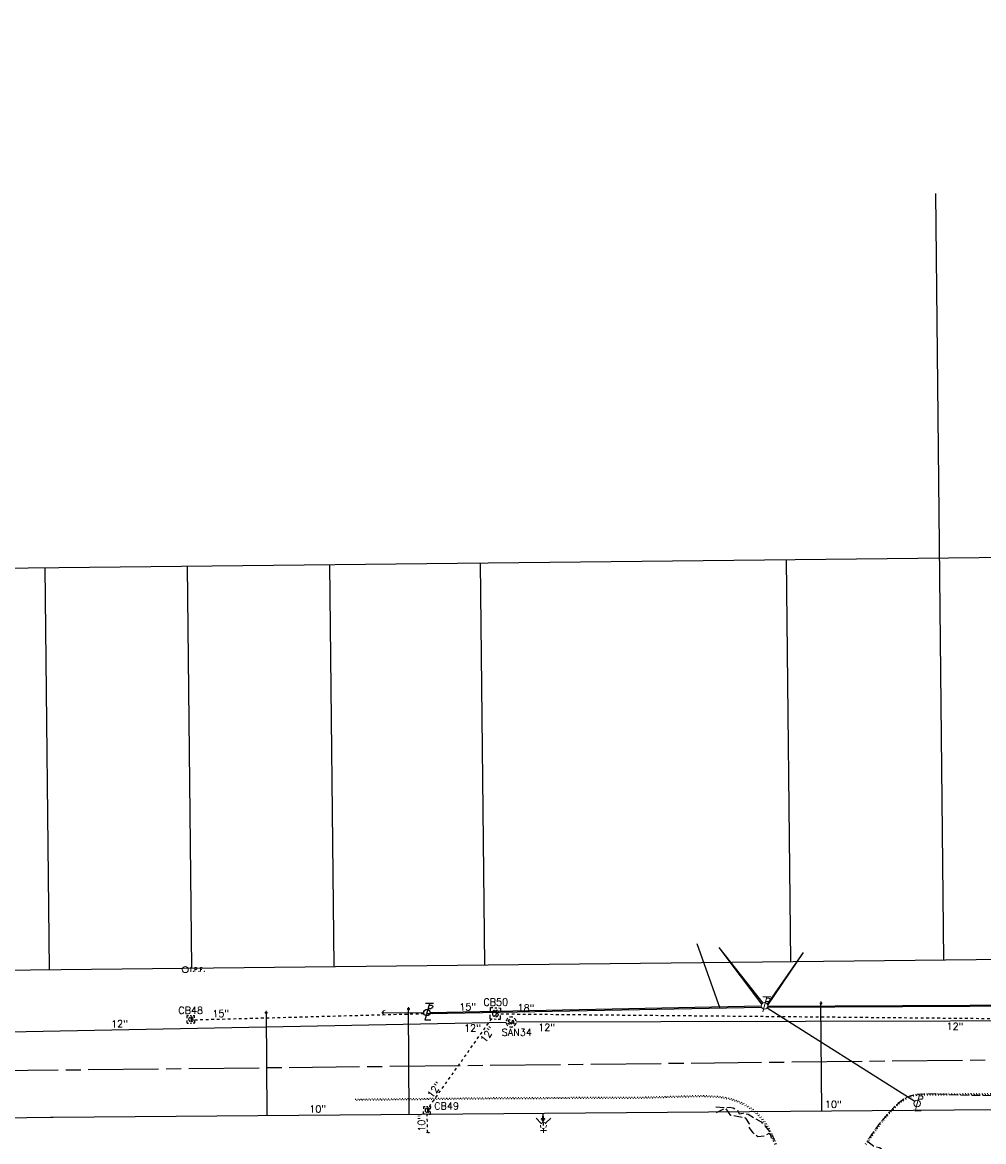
# Model space of a CAD drawing. Extents: x 2300122 to 2305194, y 360020 to 364238.
# Tile 77 of 93: x 2303257 to 2303640, y 362218 to 362663. Entities that reach past the tile are written whole.
import ezdxf

# ---------------------------------------------------------------- set-up
doc = ezdxf.new("R2010")
doc.units = 0
doc.header["$LTSCALE"] = 20
doc.header["$MEASUREMENT"] = 0
for name, pattern in [('CL', [2, 0.3, -0.15, 1.4, -0.15]), ('foctvex', [0]), ('OhDOT_USTN1', [0.055, 0.014, -0.041]), ('OhDOT_USTN2', [0.11, 0.069, -0.041]), ('OhDOT_USTN3', [0.22, 0.165, -0.055]), ('OhDOT_USTN5', [0.11, 0.055, -0.055]), ('ohelecex', [0]), ('ohteleex', [0]), ('rowex', [0]), ('sanex', [0]), ('waterex', [0])]:
    doc.linetypes.add(name, pattern=pattern)
for name, color, linetype in [('DR_X_Cells', 151, 'OhDOT_USTN2'), ('DR_X_Storm_Sewer', 151, 'OhDOT_USTN5'), ('DR_X_Text', 7, 'Continuous'), ('DT_X_Contour_Minor', 136, 'OhDOT_USTN3'), ('DV_X_Property_Line', 7, 'Continuous'), ('PV_X_Curb', 120, 'OhDOT_USTN1'), ('RW_X_CL', 6, 'CL'), ('RW_X_Fee_RW', 6, 'rowex'), ('SV_X_Mon_Cells_Found', 7, 'Continuous'), ('UT_X_Electric_Cells', 1, 'Continuous'), ('UT_X_Misc_Cells', 7, 'Continuous'), ('UT_X_Overhead_Electric', 1, 'ohelecex'), ('UT_X_Overhead_Telecom', 30, 'ohteleex'), ('UT_X_Sanitary_Cells', 3, 'Continuous'), ('UT_X_Sanitary_Line', 3, 'sanex'), ('UT_X_Sanitary_Text', 7, 'Continuous'), ('UT_X_Water', 133, 'waterex'), ('UT_X_Water_Cells', 133, 'Continuous'), ('UT_X_Water_Text', 7, 'Continuous')]:
    doc.layers.add(name, color=color, linetype=linetype)
doc.styles.add('Simplex Normal (0.14)', font='Simplex.shx')

# ---------------------------------------------------------------- blocks, each defined once
blk = doc.blocks.new('smh')
at = {"linetype": 'Continuous', "flags": 128}
for points in [[(-0.33, 0.69), (-0.36, 0.71), (-0.4, 0.74), (-0.51, 0.78), (-0.65, 0.8), (-0.75, 0.8), (-0.79, 0.8), (-0.95, 0.76), (-1.09, 0.69), (-1.18, 0.59), (-1.2, 0.49), (-1.2, 0.41), (-1.18, 0.31), (-1.08, 0.22), (-0.38, -0.16), (-0.32, -0.21), (-0.29, -0.26), (-0.27, -0.33), (-0.27, -0.41), (-0.28, -0.48), (-0.29, -0.53), (-0.32, -0.6), (-0.34, -0.65), (-0.37, -0.69), (-0.41, -0.72), (-0.45, -0.75), (-0.5, -0.77), (-0.53, -0.79), (-0.65, -0.8), (-0.82, -0.8), (-0.94, -0.77), (-1.1, -0.69), (-1.2, -0.61)], [(0.21, -0.8), (0.71, 0.8), (1.2, -0.8)], [(1.08, -0.42), (0.34, -0.42)]]:
    blk.add_lwpolyline(points, dxfattribs=at)
at = {"linetype": 'Continuous'}
for start, end in [(130.0806, 170.0721), (70.0577, 110.1061), (10.0169, 50.0392), (190.0169, 230.0392), (250.0577, 290.0473), (310.0114, 350.0264)]:
    blk.add_arc((0, 0), 2, start, end, dxfattribs=at)
blk = doc.blocks.new('ODOT SANITARY MANHOLE')
blk.add_blockref('smh', (0, 0))
blk = doc.blocks.new('GCB-X')
at = {"layer": 'DR_X_Cells', "color": 121, "linetype": 'Continuous'}
for p, q in [((-0.0625, 0.0375), (-0.0375, 0.0375)), ((-0.0625, 0.0125), (-0.0625, 0.0375)), ((-0.0125, 0.0375), (0.0125, 0.0375)), ((0.0227, 0.0195), (0.0067, 0.0195)), ((0.0067, 0.0195), (0.0067, -0.0205)), ((0.0067, 0.0013), (0.0243, 0.0013)), ((0.0375, 0.0375), (0.0625, 0.0375)), ((0.0625, 0.0125), (0.0625, 0.0375)), ((-0.0625, -0.0375), (-0.0625, -0.0125)), ((-0.0625, -0.0375), (-0.0375, -0.0375)), ((-0.0125, -0.0375), (0.0125, -0.0375)), ((0.0067, -0.0205), (0.0243, -0.0205)), ((0.0375, -0.0375), (0.0625, -0.0375)), ((0.0625, -0.0375), (0.0625, -0.0125))]:
    blk.add_line(p, q, dxfattribs=at)
at = {"layer": 'DR_X_Cells', "color": 121, "linetype": 'Continuous', "extrusion": (0, 0, -1)}
for centre, radius, start, end in [((-0.014, 0), 0.0458, 344.81071, 15.18929), ((0.0184, 0.0074), 0.0127, 21.56032, 158.43968), ((-0.0198, 0.0101), 0.00986, 106.99872, 243.17932), ((-0.0199, -0.0096), 0.0117, 112.0547, 247.9453)]:
    blk.add_arc(centre, radius, start, end, dxfattribs=at)
at = {"layer": 'DR_X_Cells', "color": 121, "linetype": 'Continuous'}
blk.add_arc((-0.0184, -0.0073), 0.0127, 201.56032, 338.43968, dxfattribs=at)
blk = doc.blocks.new('ODOT STORM CATCH BASIN SQUARE')
blk.add_blockref('GCB-X', (0, 0))
blk = doc.blocks.new('CONTINUE')
at = {"flags": 128}
blk.add_lwpolyline([(-0.02, -0.58, -0.273937), (0, 0, 0.273937), (0.02, 0.58)], format="xyb", dxfattribs=at)
blk = doc.blocks.new('WSS')
at = {"layer": 'Defpoints', "color": 133, "linetype": 'Continuous', "lineweight": 30}
blk.add_point((0, 0), dxfattribs=at)
at = {"layer": 'UT_X_Water_Cells', "color": 133, "linetype": 'Continuous', "lineweight": 0}
for p, q in [((0.032, 0.106), (-0.032, 0.106)), ((0, 0.074), (0, 0.138)), ((0.02, 0.008), (0.055, -0.01))]:
    blk.add_line(p, q, dxfattribs=at)
at = {"layer": 'UT_X_Water_Cells', "color": 133, "linetype": 'Continuous', "lineweight": 0, "flags": 128}
for points in [[(-0.059, 0.045), (-0.074, 0.03), (-0.074, -0.03), (-0.059, -0.045)], [(-0.055, 0.035), (-0.041, -0.041), (-0.027, 0.035), (-0.013, -0.041), (0.001, 0.035)], [(0.045, 0.059), (0.03, 0.074), (-0.03, 0.074), (-0.045, 0.059)], [(0.059, -0.045), (0.074, -0.03), (0.074, 0.03), (0.059, 0.045)], [(-0.045, -0.059), (-0.03, -0.074), (0.03, -0.074), (0.045, -0.059)]]:
    blk.add_lwpolyline(points, dxfattribs=at)
at = {"layer": 'UT_X_Water_Cells', "color": 133, "linetype": 'Continuous', "lineweight": 0, "extrusion": (0, 0, -1)}
for centre, radius, start, end in [((-0.028, 0.02), 0.0135, 303.63245, 53.74127), ((-0.039, -0.005), 0.04, 61.34633, 118.65367), ((-0.037, -0.009), 0.0316, 235.60372, 316.33053), ((-0.044, -0.022), 0.017, 132.06416, 228.51167)]:
    blk.add_arc(centre, radius, start, end, dxfattribs=at)
blk = doc.blocks.new('FH')
at = {"layer": 'Defpoints', "color": 133, "linetype": 'Continuous', "lineweight": 30}
blk.add_point((0, 0), dxfattribs=at)
blk.add_point((0, 0), dxfattribs=at)
at = {"layer": 'UT_X_Water_Cells', "color": 133, "linetype": 'Continuous', "lineweight": 0}
for p, q in [((0.06, 0.103), (-0.06, 0.103)), ((0, 0.06), (0, 0.146)), ((-0.042, -0.042), (-0.146, -0.146)), ((0.042, -0.042), (0.146, -0.146))]:
    blk.add_line(p, q, dxfattribs=at)
for start, end in [(140.021, 184.0629), (68.1395, 112.038), (356.0165, 39.9889), (211.8788, 255.8479), (283.8239, 329.9097)]:
    blk.add_arc((0, 0), 0.06, start, end, dxfattribs=at)
blk = doc.blocks.new('WGV')
at = {"layer": 'Defpoints', "color": 133, "linetype": 'Continuous', "lineweight": 30}
blk.add_point((0, 0), dxfattribs=at)
at = {"layer": 'UT_X_Water_Cells', "color": 133, "linetype": 'Continuous', "lineweight": 0}
for p, q in [((0.032, 0.102), (-0.032, 0.102)), ((0, 0.07), (0, 0.134))]:
    blk.add_line(p, q, dxfattribs=at)
at = {"layer": 'UT_X_Water_Cells', "color": 133, "linetype": 'Continuous', "lineweight": 0, "flags": 128}
blk.add_lwpolyline([(-0.032, 0.041), (-0.016, -0.045), (0, 0.041), (0.016, -0.045), (0.032, 0.041)], dxfattribs=at)
at = {"layer": 'UT_X_Water_Cells', "color": 133, "linetype": 'Continuous', "lineweight": 0, "extrusion": (0, 0, -1)}
blk.add_arc((0, 0), 0.07, 330.0184, 29.9816, dxfattribs=at)
at = {"layer": 'UT_X_Water_Cells', "color": 133, "linetype": 'Continuous', "lineweight": 0}
for start, end in [(60.0184, 120.0157), (330.0184, 29.9816), (239.9843, 299.9816)]:
    blk.add_arc((0, 0), 0.07, start, end, dxfattribs=at)
blk = doc.blocks.new('IPF')
at = {"layer": 'SV_X_Mon_Cells_Found', "color": 7, "linetype": 'Continuous', "lineweight": 0, "flags": 128}
for points in [[(0.101, 0.04), (0.118, 0.04)], [(0.11, -0.04), (0.11, 0.04)], [(0.188, -0.04), (0.188, 0.04), (0.214, 0.04), (0.217, 0.039), (0.221, 0.038), (0.223, 0.037), (0.224, 0.036), (0.226, 0.032), (0.228, 0.029), (0.229, 0.024), (0.229, 0.017), (0.229, 0.014), (0.227, 0.01), (0.225, 0.006), (0.223, 0.004), (0.221, 0.003), (0.219, 0.002), (0.214, 0.001), (0.188, 0.001)], [(0.338, 0.04), (0.3, 0.04), (0.3, -0.04)], [(0.3, 0.001), (0.327, 0.001)], [(0.101, -0.04), (0.118, -0.04)], [(0.157, -0.029), (0.16, -0.029), (0.162, -0.031), (0.164, -0.033), (0.164, -0.036), (0.162, -0.039), (0.16, -0.04), (0.157, -0.04), (0.156, -0.039), (0.154, -0.036), (0.154, -0.033), (0.156, -0.031), (0.157, -0.029)], [(0.27, -0.029), (0.273, -0.029), (0.274, -0.031), (0.276, -0.033), (0.276, -0.036), (0.274, -0.039), (0.273, -0.04), (0.27, -0.04), (0.268, -0.039), (0.267, -0.036), (0.267, -0.033), (0.268, -0.031), (0.27, -0.029)], [(0.377, -0.029), (0.38, -0.029), (0.382, -0.031), (0.383, -0.033), (0.383, -0.036), (0.382, -0.039), (0.38, -0.04), (0.377, -0.04), (0.376, -0.039), (0.374, -0.036), (0.374, -0.033), (0.376, -0.031), (0.377, -0.029)]]:
    blk.add_lwpolyline(points, dxfattribs=at)
at = {"layer": 'SV_X_Mon_Cells_Found', "color": 7, "linetype": 'Continuous', "lineweight": 0}
blk.add_circle((0, 0), 0.06, dxfattribs=at)
blk = doc.blocks.new('TLPW')
at = {"linetype": 'Continuous'}
for p, q in [((0.048, 0.18), (-0.04, -0.15)), ((0.128, 0.18), (-0.032, 0.18)), ((0.023, 0.086), (0.083, 0.086)), ((0.04, 0.15), (0.083, 0.15)), ((0.08, -0.15), (-0.04, -0.15))]:
    blk.add_line(p, q, dxfattribs=at)
blk.add_circle((0, 0), 0.065, dxfattribs=at)
at = {"linetype": 'Continuous', "extrusion": (0, 0, -1)}
blk.add_arc((-0.083, 0.118), 0.0319, 88.8767, 271.1233, dxfattribs=at)
blk = doc.blocks.new('ODOT ELEC TELE LIGHT POLE')
blk.add_blockref('TLPW', (0, 0))
blk = doc.blocks.new('ODOT Elec Tele Pole')
at = {"layer": 'UT_X_Electric_Cells', "linetype": 'Continuous', "lineweight": 13}
for p, q in [((0.128, 0.18), (-0.032, 0.18)), ((0.048, 0.18), (-0.032, -0.12)), ((0.023, 0.086), (0.083, 0.086)), ((0.04, 0.15), (0.083, 0.15))]:
    blk.add_line(p, q, dxfattribs=at)
at = {"layer": 'UT_X_Electric_Cells', "linetype": 'Continuous', "lineweight": 0}
blk.add_circle((0, 0), 0.065, dxfattribs=at)
at = {"layer": 'UT_X_Electric_Cells', "linetype": 'Continuous', "lineweight": 13, "extrusion": (0, 0, -1)}
blk.add_arc((-0.083, 0.118), 0.0319, 88.8767, 271.1233, dxfattribs=at)
blk = doc.blocks.new('Electric Light Pole')
at = {"layer": 'UT_X_Misc_Cells', "color": 30, "linetype": 'Continuous', "lineweight": 0}
blk.add_circle((8.249, -2.543), 0.065, dxfattribs=at)
blk.add_rational_spline([(8.329, -2.693), (8.269, -2.693), (8.209, -2.693), (8.249, -2.543), (8.289, -2.393), (8.311, -2.393), (8.332, -2.393), (8.35, -2.393), (8.36, -2.409), (8.369, -2.425), (8.36, -2.441), (8.35, -2.458), (8.332, -2.457), (8.302, -2.457), (8.272, -2.457)], [1, 1, 1, 1, 1, 1, 1, 0.862739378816, 1, 0.862739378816, 1, 0.862739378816, 1, 1, 1], degree=2, knots=[0, 0, 0, 1, 1, 2, 2, 3, 3, 4.060268, 4.060268, 5.120536, 5.120536, 6.180803, 6.180803, 7.180803, 7.180803, 7.180803], dxfattribs=at)
blk = doc.blocks.new('ODOT LIGHT POWER POLE')
at = {"layer": 'UT_X_Misc_Cells'}
blk.add_blockref('Electric Light Pole', (-8.249, 2.543), dxfattribs=at)
blk = doc.blocks.new('DM_anno')
at = {"layer": 'UT_X_Misc_Cells', "linetype": 'foctvex', "true_color": 0xa56100}
h = blk.add_hatch(color=44, dxfattribs=at)
edge = h.paths.add_edge_path()
edge.add_arc((0, 0), 0.12, 0, 360)
at = {"layer": 'UT_X_Misc_Cells', "color": 44, "linetype": 'Continuous', "lineweight": 0, "true_color": 0xa56100}
blk.add_circle((0, 0), 0.12, dxfattribs=at)
blk.add_arc((0.48, 0), 0.48, 90, 270, dxfattribs=at)

msp = doc.modelspace()

# ---------------------------------------------------------------- linework, layer by layer
at = {"layer": 'DR_X_Storm_Sewer', "flags": 128}
for points in [[(2303325.66, 362266.18), (2303443.36, 362269.36)], [(2303419.08, 362231.64), (2303443.81, 362266.55)], [(2303447.45, 362268.53), (2303680.87, 362266.34)], [(2303418.4, 362221.25), (2303418.21, 362228.66)]]:
    msp.add_lwpolyline(points, dxfattribs=at)
at = {"layer": 'DT_X_Contour_Minor', "elevation": 988, "flags": 128}
for points in [[(2303777.07, 362195.99), (2303775.82, 362198.59), (2303774.19, 362200.78), (2303775.22, 362202.56), (2303775.01, 362205.85), (2303774.34, 362207.73), (2303774.81, 362208.42), (2303774.53, 362210.94), (2303772.41, 362218.18), (2303768.57, 362224.82), (2303767.72, 362225.8), (2303766.04, 362226.06), (2303763.95, 362228.25), (2303764.52, 362228.83), (2303764.49, 362229.38), (2303759.98, 362232.7), (2303756.85, 362234.36), (2303751.99, 362236.12), (2303747.21, 362237.21), (2303741.37, 362237.75), (2303727.24, 362237.38), (2303719.7, 362236.16), (2303709.48, 362235.39), (2303706.19, 362235.99), (2303699.45, 362236.16), (2303694.68, 362235.81), (2303692.94, 362234.72), (2303690.62, 362232.51), (2303689.19, 362230.47), (2303688.45, 362229.9), (2303686.98, 362229.89), (2303685.17, 362230.76), (2303683.63, 362231.94), (2303682.04, 362233.86), (2303680.86, 362234.71), (2303674.62, 362235.46), (2303670.06, 362235.04), (2303661.13, 362235.6), (2303629.42, 362236.16), (2303620.45, 362236.65), (2303613.2, 362236.44), (2303610.3, 362235.77), (2303608.35, 362234.87), (2303605.72, 362232.89), (2303602.13, 362229.44), (2303598.25, 362224.82), (2303593.93, 362218.73), (2303593.59, 362217.76), (2303596.08, 362215.76), (2303598.16, 362215.39), (2303598.86, 362214.89), (2303599.57, 362213.4), (2303597.9, 362212.83), (2303595.57, 362212.63), (2303589.64, 362210.83), (2303587.58, 362207.63), (2303585.37, 362206.69), (2303581.6, 362202.8), (2303580.59, 362202.54), (2303576.59, 362198.69)], [(2303533.14, 362231.57), (2303537.31, 362231.19), (2303538.56, 362231.35), (2303539.95, 362231.09), (2303541.62, 362230.3), (2303542.41, 362228.75), (2303543.96, 362228.97), (2303545.94, 362228.57), (2303551.15, 362225.49), (2303554.92, 362221.24), (2303556.4, 362218.26), (2303555.77, 362218.12), (2303555.33, 362218.63), (2303554.92, 362220.22), (2303554.18, 362220.87), (2303552.29, 362219.84), (2303549.79, 362219.61), (2303547.89, 362221.19), (2303546.53, 362223.14), (2303546.45, 362224.73), (2303545.01, 362227.06), (2303539.12, 362228.12), (2303537.24, 362230.71), (2303536.35, 362230.76), (2303533.07, 362229.08)]]:
    msp.add_lwpolyline(points, dxfattribs=at)
at = {"layer": 'DV_X_Property_Line', "flags": 128}
for points in [[(2303620.51, 362595.16), (2303623.76, 362290.05)], [(2303149.32, 362444.9), (2304627.14, 362460.93)], [(2303561.06, 362449.36), (2303562.76, 362289.38)], [(2303265.98, 362446.16), (2303267.69, 362286.18)], [(2303322.65, 362446.78), (2303324.35, 362286.79)], [(2303379.32, 362447.39), (2303381.02, 362287.41)], [(2303439.31, 362448.04), (2303441.02, 362288.06)]]:
    msp.add_lwpolyline(points, dxfattribs=at)
at = {"layer": 'PV_X_Curb', "flags": 128}
for points in [[(2303389.52, 362234.59), (2303448.18, 362235.21), (2303503.72, 362235.4), (2303527.65, 362236.08), (2303533.29, 362235.75), (2303534.79, 362235.65), (2303536.36, 362235.43), (2303537.9, 362235.09), (2303538.72, 362234.93), (2303540.22, 362234.5), (2303541.77, 362233.92), (2303541.77, 362233.92), (2303542.92, 362233.44), (2303544.19, 362232.81), (2303545.21, 362232.26), (2303547.1, 362231.11), (2303548.11, 362230.39), (2303549.12, 362229.5), (2303550.24, 362228.44), (2303551.36, 362227.27), (2303552.18, 362226.22), (2303553.1, 362224.83), (2303553.65, 362223.96), (2303554.29, 362222.86), (2303555.02, 362221.47), (2303556.02, 362219.31), (2303556.37, 362218.46), (2303556.77, 362217.54), (2303556.91, 362217.2), (2303557.03, 362216.82), (2303557.07, 362216.55), (2303556.58, 362216.46), (2303556.54, 362216.7), (2303556.44, 362217.02), (2303556.31, 362217.34), (2303555.91, 362218.27), (2303555.56, 362219.1), (2303554.57, 362221.25), (2303553.85, 362222.61), (2303553.22, 362223.7), (2303552.68, 362224.55), (2303551.77, 362225.93), (2303550.98, 362226.94), (2303549.89, 362228.08), (2303548.79, 362229.13), (2303547.8, 362230), (2303546.83, 362230.69), (2303544.97, 362231.83), (2303543.96, 362232.37), (2303542.71, 362232.99), (2303541.59, 362233.45), (2303540.06, 362234.02), (2303538.6, 362234.44), (2303537.79, 362234.6), (2303536.27, 362234.94), (2303534.74, 362235.15), (2303533.26, 362235.26), (2303527.65, 362235.58), (2303503.73, 362234.9), (2303448.19, 362234.71), (2303389.52, 362234.09)], [(2303686.34, 362235.53), (2303685.55, 362236.31), (2303685.33, 362236.36), (2303684.96, 362236.47), (2303684.14, 362236.7), (2303683.86, 362236.75), (2303683.73, 362236.77), (2303674.43, 362236.6), (2303629.33, 362236.25), (2303623.21, 362236.21), (2303616.37, 362236.16), (2303615.37, 362236.15), (2303614.65, 362236.13), (2303613.76, 362236.07), (2303613.1, 362236.01), (2303611.96, 362235.83), (2303611.24, 362235.65), (2303610.51, 362235.39), (2303609.98, 362235.17), (2303609.46, 362234.93), (2303609.22, 362234.8), (2303608.32, 362234.32), (2303607.73, 362233.96), (2303607.26, 362233.64), (2303606.6, 362233.14), (2303606.05, 362232.69), (2303605.3, 362232), (2303603.89, 362230.57), (2303603.32, 362230), (2303602.26, 362228.86), (2303601.44, 362227.97), (2303600.76, 362227.22), (2303600.44, 362226.84), (2303599.86, 362226.11), (2303599.62, 362225.81), (2303599.13, 362225.18), (2303598.29, 362224.09), (2303597.82, 362223.48), (2303597.1, 362222.54), (2303596.61, 362221.83), (2303596.53, 362221.74), (2303595.46, 362220.15), (2303594.39, 362218.59), (2303594.31, 362218.47), (2303593.73, 362217.57), (2303593.53, 362217.26), (2303592.94, 362216.34), (2303592.47, 362216.54), (2303593.11, 362217.53), (2303593.31, 362217.84), (2303593.89, 362218.74), (2303593.97, 362218.87), (2303595.04, 362220.43), (2303596.13, 362222.05), (2303596.21, 362222.13), (2303596.69, 362222.84), (2303597.43, 362223.79), (2303597.89, 362224.39), (2303598.73, 362225.49), (2303599.23, 362226.12), (2303599.47, 362226.43), (2303600.06, 362227.15), (2303600.38, 362227.55), (2303601.07, 362228.31), (2303601.89, 362229.2), (2303602.96, 362230.34), (2303603.53, 362230.92), (2303604.96, 362232.36), (2303605.72, 362233.07), (2303606.29, 362233.53), (2303606.97, 362234.04), (2303607.46, 362234.38), (2303608.07, 362234.76), (2303608.98, 362235.24), (2303609.24, 362235.38), (2303609.78, 362235.62), (2303610.33, 362235.85), (2303611.09, 362236.13), (2303611.86, 362236.32), (2303613.04, 362236.51), (2303613.72, 362236.56), (2303614.63, 362236.63), (2303615.36, 362236.65), (2303616.37, 362236.66), (2303623.21, 362236.71), (2303629.32, 362236.75), (2303674.42, 362237.1), (2303683.76, 362237.27), (2303683.94, 362237.24), (2303684.25, 362237.18), (2303685.1, 362236.95), (2303685.46, 362236.84), (2303685.8, 362236.76), (2303686.29, 362236.28)]]:
    msp.add_lwpolyline(points, dxfattribs=at)
at = {"layer": 'RW_X_CL'}
msp.add_lwpolyline([(2301514.43, 362227.11), (2304426.15, 362258.77, 0.409017), (2304672.44, 362506.03), (2304681.71, 363848.88)], format="xyb", dxfattribs=at)
at = {"layer": 'RW_X_Fee_RW', "flags": 128}
msp.add_lwpolyline([(2303151.02, 362284.91), (2304425.72, 362298.77, 0.409017), (2304632.44, 362506.31), (2304633.43, 362648.84)], format="xyb", dxfattribs=at)
at = {"layer": 'UT_X_Misc_Cells', "flags": 128}
msp.add_lwpolyline([(2303400.5, 362269), (2303416.82, 362269.01)], dxfattribs=at)
at = {"layer": 'UT_X_Overhead_Electric', "flags": 128}
for points in [[(2303534.32, 362294.9), (2303551.31, 362272.33)], [(2303553.77, 362271.93), (2303568.01, 362292.97)], [(2303419.42, 362269.08), (2303551.18, 362271.76)], [(2303553.77, 362271.59), (2303687.92, 362272.24)]]:
    msp.add_lwpolyline(points, dxfattribs=at)
at = {"layer": 'UT_X_Overhead_Electric', "linetype": 'Continuous', "flags": 128}
msp.add_lwpolyline([(2303553.51, 362270.97), (2303612.24, 362233.72)], dxfattribs=at)
at = {"layer": 'UT_X_Overhead_Telecom', "linetype": 'Continuous', "flags": 128}
msp.add_lwpolyline([(2303534.77, 362270.68), (2303525.65, 362296.45)], dxfattribs=at)
at = {"layer": 'UT_X_Overhead_Telecom', "flags": 128}
for points in [[(2303534.32, 362294.9), (2303551.76, 362272.84)], [(2303553.61, 362272.4), (2303568.01, 362292.97)], [(2303553.65, 362271.2), (2303687.93, 362271.84)]]:
    msp.add_lwpolyline(points, dxfattribs=at)
at = {"layer": 'UT_X_Overhead_Telecom', "elevation": 987.41, "flags": 128}
msp.add_lwpolyline([(2303419.36, 362268.63), (2303551.32, 362271.18)], dxfattribs=at)
at = {"layer": 'UT_X_Sanitary_Line', "flags": 128}
for points in [[(2303453.59, 362265.3), (2303799.2, 362266.16)], [(2303142.43, 362259.28), (2303449.6, 362265.26)]]:
    msp.add_lwpolyline(points, dxfattribs=at)
at = {"layer": 'UT_X_Water'}
for points in [[(2303411.09, 362228.61), (2303410.75, 362270.45)], [(2303575.26, 362229.93), (2303574.92, 362272.74)], [(2303354.08, 362268.99), (2303354.41, 362228.15)], [(2303464.47, 362224.11), (2303464.31, 362226.6), (2303464.3, 362229.04)]]:
    msp.add_lwpolyline(points, dxfattribs=at)
at = {"layer": 'UT_X_Water', "flags": 128}
msp.add_lwpolyline([(2301812.89, 362166.3), (2301835.68, 362208.87), (2301958.88, 362214.2), (2302176.71, 362217.97), (2302601.03, 362222.56), (2302960.16, 362224.56), (2302985.76, 362223.41), (2303268.27, 362227.45), (2303269.31, 362227.47), (2303774.71, 362231.54), (2303988.37, 362232.98), (2304190.92, 362235.42), (2304405.75, 362235.42), (2304686.61, 362245.13)], dxfattribs=at)

# ---------------------------------------------------------------- block references
at = {"layer": 'DR_X_Cells', "zscale": 20}
for p, xscale, yscale, rotation in [((2303445.39, 362268.72), 33, 60, 356.8201698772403), ((2303324.16, 362266.39), 24, 40, 0.3982760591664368), ((2303418.19, 362230.16), 22, 40, 358.5296069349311)]:
    msp.add_blockref('ODOT STORM CATCH BASIN SQUARE', p, dxfattribs=dict(at, xscale=xscale, yscale=yscale, rotation=rotation))
at = {"layer": 'DR_X_Storm_Sewer', "rotation": 91.42489465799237}
msp.add_blockref('CONTINUE', (2303418.4, 362221.25), dxfattribs=at)
at = {"layer": 'SV_X_Mon_Cells_Found', "xscale": 20, "yscale": 20, "zscale": 20}
msp.add_blockref('IPF', (2303321.94, 362286.15), dxfattribs=at)
at = {"layer": 'UT_X_Electric_Cells'}
for name, p, xscale, yscale, zscale in [('ODOT Elec Tele Pole', (2303552.48, 362271.76), 20.00000000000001, 20.00000000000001, 20.00000000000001), ('ODOT ELEC TELE LIGHT POLE', (2303418.12, 362269.01), 20, 20, 20), ('ODOT LIGHT POWER POLE', (2303613.22, 362232.87), 20, 20, 20)]:
    msp.add_blockref(name, p, dxfattribs=dict(at, xscale=xscale, yscale=yscale, zscale=zscale))
at = {"layer": 'UT_X_Misc_Cells', "xscale": 2, "yscale": 2, "zscale": 2, "rotation": 0.04488174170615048}
msp.add_blockref('DM_anno', (2303400.5, 362269), dxfattribs=at)
at = {"layer": 'UT_X_Sanitary_Cells'}
msp.add_blockref('ODOT SANITARY MANHOLE', (2303451.6, 362265.29), dxfattribs=at)
at = {"layer": 'UT_X_Water_Cells', "xscale": 5, "yscale": 5, "zscale": 5}
for p in [(2303410.75, 362270.45), (2303574.92, 362272.74), (2303354.08, 362268.99)]:
    msp.add_blockref('WSS', p, dxfattribs=at)
at = {"layer": 'UT_X_Water_Cells', "xscale": 20, "yscale": 20, "zscale": 20, "rotation": 180.4617263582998}
msp.add_blockref('FH', (2303464.47, 362224.11), dxfattribs=at)
at = {"layer": 'UT_X_Water_Cells', "xscale": 10, "yscale": 10}
msp.add_blockref('WGV', (2303464.31, 362226.6), dxfattribs=at)

# ---------------------------------------------------------------- texts
at = {"layer": 'DR_X_Text', "char_height": 2.8, "attachment_point": 5, "style": 'Simplex Normal (0.14)'}
for s, insert in [('CB50', (2303445.51, 362273.19)), ('CB48', (2303324.05, 362269.9)), ('CB49', (2303425.9, 362231.81))]:
    msp.add_mtext(s, dxfattribs=dict(at, insert=insert))
for s, insert, rotation in [('15"', (2303336.06, 362268.66), 1.5507), ('15"', (2303434.35, 362271.32), 1.5507), ('18"', (2303457.52, 362270.91), 359.462), ('12"', (2303442.16, 362260.32), 54.685), ('12"', (2303421.06, 362238.29), 54.685), ('10"', (2303415.94, 362225.01), 91.4249)]:
    msp.add_mtext(s, dxfattribs=dict(at, insert=insert, rotation=rotation))
at = {"layer": 'UT_X_Sanitary_Text', "char_height": 2.8, "attachment_point": 5, "style": 'Simplex Normal (0.14)'}
for insert, rotation in [((2303295.76, 362264.59), 1.1137), ((2303436.26, 362262.88), 1.1137), ((2303465.76, 362263.11), 0.1436), ((2303628.28, 362263.52), 0.1436)]:
    msp.add_mtext('12"', dxfattribs=dict(at, insert=insert, rotation=rotation))
at = {"layer": 'UT_X_Sanitary_Text', "insert": (2303453.88, 362261.16), "char_height": 2.8, "attachment_point": 5, "style": 'Simplex Normal (0.14)'}
msp.add_mtext('SAN34', dxfattribs=at)
at = {"layer": 'UT_X_Water_Text', "char_height": 2.8, "attachment_point": 5, "rotation": 0.4617, "style": 'Simplex Normal (0.14)'}
for insert in [(2303579.87, 362232.49), (2303374.65, 362230.71)]:
    msp.add_mtext('10"', dxfattribs=dict(at, insert=insert))

doc.saveas('drawing.dxf')
